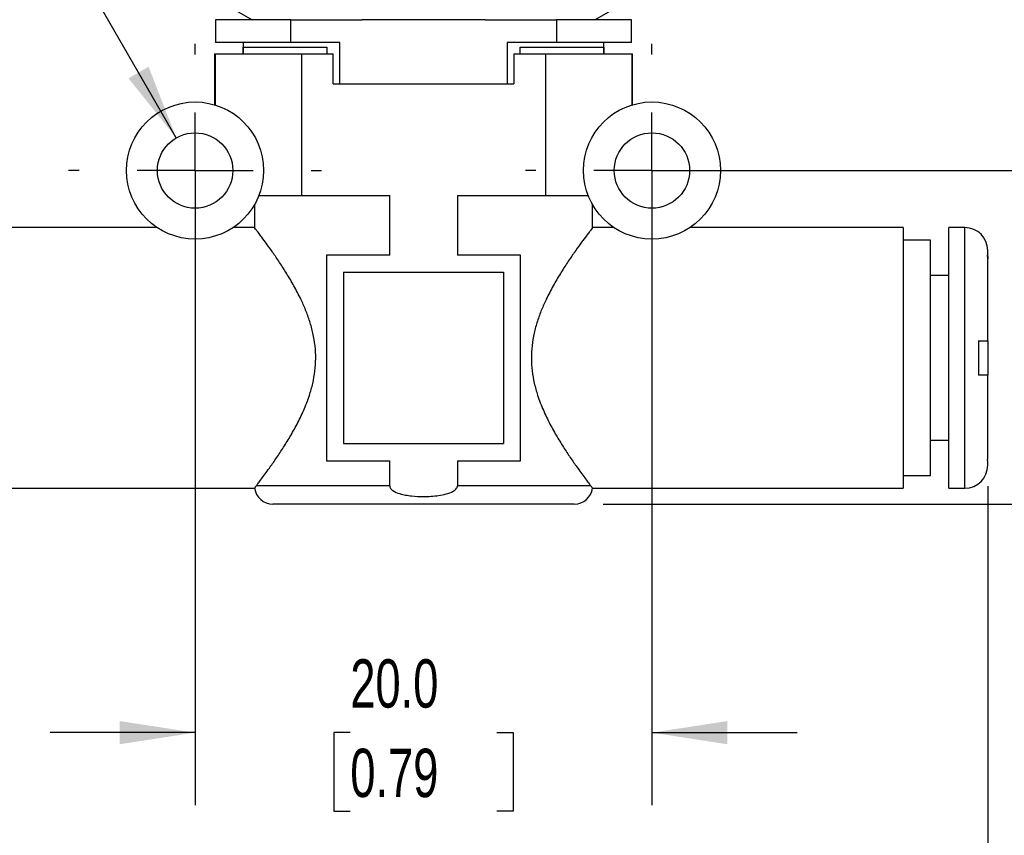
# Model space of a CAD drawing. Header units: millimetres. Extents: x 6 to 273, y 6 to 210.
# Tile 3 of 14: x 57 to 100, y 51 to 86. Entities that reach past the tile are written whole.
import ezdxf

# ---------------------------------------------------------------- set-up
doc = ezdxf.new("R2010")
doc.units = ezdxf.units.MM
doc.linetypes.add('SLD-Center', pattern=[19.05, 15.24, -1.27, 1.27, -1.27])
doc.linetypes.add('SLD-Solid', pattern=[0])
doc.layers.add('CENTER', color=40, linetype='SLD-Center')
doc.layers.add('DIMENSIONS', color=140, linetype='SLD-Solid', lineweight=25)
doc.styles.add('SLDTEXTSTYLE0', font='TXT', dxfattribs={"width": 0.7})
doc.dimstyles.new('SLDDIMSTYLE0', dxfattribs={"dimtxt": 2.158008, "dimasz": 3.302, "dimexe": 0, "dimexo": 0.0625, "dimgap": 0.539502, "dimtad": 0, "dimtih": 1, "dimtoh": 1, "dimdec": 1, "dimrnd": 1e-09, "dimzin": 4, "dimdsep": 46, "dimtxsty": 'SLDTEXTSTYLE0', "dimsah": 1, "dimcen": 0.09, "dimadec": 0, "dimazin": 1, "dimtfac": 1, "dimtdec": 1, "dimtmove": 0, "dimatfit": 0, "dimfxl": 0, "dimfrac": 2, "dimtolj": 1, "dimtzin": 12, "dimarcsym": 0})
doc.dimstyles.new('SLDDIMSTYLE1', dxfattribs={"dimtxt": 2.158008, "dimasz": 3.302, "dimexe": 0, "dimexo": 0.0625, "dimgap": 0.539502, "dimtad": 0, "dimtih": 1, "dimtoh": 1, "dimdec": 1, "dimrnd": 1e-09, "dimzin": 12, "dimdsep": 46, "dimtxsty": 'SLDTEXTSTYLE0', "dimsah": 1, "dimcen": 0.09, "dimadec": 0, "dimazin": 3, "dimtfac": 1, "dimtdec": 1, "dimtofl": 0, "dimtmove": 0, "dimatfit": 3, "dimfxl": 0, "dimfrac": 2, "dimtolj": 1, "dimtzin": 12, "dimarcsym": 0})
doc.dimstyles.new('SLDDIMSTYLE2', dxfattribs={"dimtxt": 2.158008, "dimasz": 3.302, "dimexe": 0, "dimexo": 0.0625, "dimgap": 0.539502, "dimtad": 0, "dimtih": 1, "dimtoh": 1, "dimdec": 1, "dimrnd": 1e-09, "dimzin": 12, "dimdsep": 46, "dimtxsty": 'SLDTEXTSTYLE0', "dimsah": 1, "dimcen": 0.09, "dimadec": 0, "dimazin": 3, "dimtfac": 1, "dimtdec": 1, "dimtmove": 0, "dimatfit": 0, "dimfxl": 0, "dimfrac": 2, "dimtolj": 1, "dimtzin": 12, "dimarcsym": 0})
doc.dimstyles.new('SLDDIMSTYLE3', dxfattribs={"dimtxt": 2.158008, "dimasz": 3.302, "dimexe": 0, "dimexo": 0.0625, "dimgap": 0.539502, "dimtad": 0, "dimtih": 1, "dimtoh": 1, "dimdec": 1, "dimrnd": 1e-09, "dimzin": 12, "dimdsep": 46, "dimtxsty": 'SLDTEXTSTYLE0', "dimsah": 1, "dimcen": 0, "dimadec": 0, "dimazin": 3, "dimtfac": 1, "dimtdec": 1, "dimtofl": 0, "dimtmove": 0, "dimatfit": 3, "dimfxl": 0, "dimfrac": 2, "dimtolj": 1, "dimtzin": 12, "dimarcsym": 0})

# ---------------------------------------------------------------- blocks, each defined once
blk = doc.blocks.new('_D')
at = {"layer": 'DIMENSIONS'}
for p, q in [((64.97, 78.386), (64.97, 51.881)), ((84.97, 78.386), (84.97, 51.881)), ((64.97, 55.056), (58.62, 55.056)), ((71.764, 55.056), (71.039, 55.056)), ((71.039, 55.056), (71.039, 51.626)), ((78.177, 55.056), (78.901, 55.056)), ((78.901, 55.056), (78.901, 51.626)), ((84.97, 55.056), (91.32, 55.056)), ((71.039, 51.626), (71.764, 51.626)), ((78.901, 51.626), (78.177, 51.626))]:
    blk.add_line(p, q, dxfattribs=at)
for points in [[(64.97, 55.056), (61.668, 55.564), (61.668, 54.548)], [(84.97, 55.056), (88.272, 54.548), (88.272, 55.564)]]:
    blk.add_solid(points, dxfattribs=at)
at = {"layer": 'DIMENSIONS', "char_height": 2.1167, "attachment_point": 1, "style": 'SLDTEXTSTYLE0'}
for s, insert in [('20.0', (71.764, 58.267)), ('0.79', (71.764, 54.354))]:
    blk.add_mtext(s, dxfattribs=dict(at, insert=insert))
blk = doc.blocks.new('_D_1')
at = {"layer": 'DIMENSIONS'}
for p, q in [((50.27, 65.844), (50.27, 39.881)), ((99.67, 65.844), (99.67, 39.881)), ((50.27, 43.056), (68.839, 43.056)), ((71.764, 43.056), (71.039, 43.056)), ((71.039, 43.056), (71.039, 39.626)), ((78.177, 43.056), (78.901, 43.056)), ((78.901, 43.056), (78.901, 39.626)), ((99.67, 43.056), (81.101, 43.056)), ((71.039, 39.626), (71.764, 39.626)), ((78.901, 39.626), (78.177, 39.626))]:
    blk.add_line(p, q, dxfattribs=at)
for points in [[(50.27, 43.056), (53.572, 42.548), (53.572, 43.564)], [(99.67, 43.056), (96.368, 43.564), (96.368, 42.548)]]:
    blk.add_solid(points, dxfattribs=at)
at = {"layer": 'DIMENSIONS', "char_height": 2.1167, "attachment_point": 1, "style": 'SLDTEXTSTYLE0'}
for s, insert in [('49.4', (71.764, 46.267)), ('1.94', (71.764, 42.354))]:
    blk.add_mtext(s, dxfattribs=dict(at, insert=insert))
blk = doc.blocks.new('_D_2')
at = {"layer": 'DIMENSIONS'}
for p, q in [((109.675, 79.656), (109.675, 86.006)), ((86.24, 79.656), (112.85, 79.656)), ((106.469, 72.356), (105.744, 72.356)), ((105.744, 72.356), (105.744, 68.926)), ((112.882, 72.356), (113.606, 72.356)), ((113.606, 72.356), (113.606, 68.926)), ((105.744, 68.926), (106.469, 68.926)), ((113.606, 68.926), (112.882, 68.926)), ((82.84, 65.056), (112.85, 65.056)), ((109.675, 65.056), (109.675, 58.706))]:
    blk.add_line(p, q, dxfattribs=at)
for points in [[(109.675, 79.656), (110.183, 82.958), (109.167, 82.958)], [(109.675, 65.056), (109.167, 61.754), (110.183, 61.754)]]:
    blk.add_solid(points, dxfattribs=at)
at = {"layer": 'DIMENSIONS', "char_height": 2.1167, "attachment_point": 1, "style": 'SLDTEXTSTYLE0'}
for s, insert in [('14.6', (106.469, 75.567)), ('0.57', (106.469, 71.654))]:
    blk.add_mtext(s, dxfattribs=dict(at, insert=insert))
blk = doc.blocks.new('_D_3')
at = {"layer": 'DIMENSIONS'}
for p, q in [((81.167, 107.606), (128.886, 107.606)), ((125.711, 107.606), (125.711, 87.613)), ((122.504, 83.7), (121.78, 83.7)), ((121.78, 83.7), (121.78, 80.27)), ((128.917, 83.7), (129.642, 83.7)), ((129.642, 83.7), (129.642, 80.27)), ((121.78, 80.27), (122.504, 80.27)), ((129.642, 80.27), (128.917, 80.27)), ((125.711, 65.056), (125.711, 79.787)), ((82.84, 65.056), (128.886, 65.056))]:
    blk.add_line(p, q, dxfattribs=at)
for points in [[(125.711, 107.606), (125.203, 104.304), (126.219, 104.304)], [(125.711, 65.056), (126.219, 68.358), (125.203, 68.358)]]:
    blk.add_solid(points, dxfattribs=at)
at = {"layer": 'DIMENSIONS', "char_height": 2.1167, "attachment_point": 1, "style": 'SLDTEXTSTYLE0'}
for s, insert in [('42.6', (122.504, 86.912)), ('1.68', (122.504, 82.999))]:
    blk.add_mtext(s, dxfattribs=dict(at, insert=insert))
blk = doc.blocks.new('_D_4')
at = {"layer": 'DIMENSIONS'}
for p, q in [((42.154, 96.317), (41.43, 96.317)), ((41.43, 96.317), (41.43, 92.887)), ((48.567, 96.317), (49.292, 96.317)), ((49.292, 96.317), (49.292, 92.887)), ((57.16, 93.183), (51.604, 93.183)), ((64.145, 81.085), (57.16, 93.183)), ((41.43, 92.887), (42.154, 92.887)), ((49.292, 92.887), (48.567, 92.887))]:
    blk.add_line(p, q, dxfattribs=at)
blk.add_solid([(64.145, 81.085), (62.934, 84.198), (62.054, 83.69)], dxfattribs=at)
at = {"layer": 'DIMENSIONS', "char_height": 2.1167, "attachment_point": 1, "style": 'SLDTEXTSTYLE0'}
for s, insert in [('%%c', (41.423, 99.529)), ('3.3', (44.681, 99.529)), ('0.13', (42.154, 95.616)), ('X2', (43.497, 91.703))]:
    blk.add_mtext(s, dxfattribs=dict(at, insert=insert))
blk = doc.blocks.new('SW_CENTERMARKSYMBOL_0')
at = {"layer": 'CENTER', "color": 0}
for p, q in [((0, 5.08), (0, 5.54)), ((0, 0), (0, 2.54)), ((-5.08, 0), (-5.54, 0)), ((0, 0), (-2.54, 0)), ((0, 0), (0, -2.54)), ((0, 0), (2.54, 0)), ((5.08, 0), (5.54, 0)), ((0, -5.08), (0, -5.54))]:
    blk.add_line(p, q, dxfattribs=at)
blk = doc.blocks.new('SW_CENTERMARKSYMBOL_1')
at = {"layer": 'CENTER', "color": 0}
for p, q in [((0, 5.08), (0, 5.54)), ((0, 0), (0, 2.54)), ((-5.08, 0), (-5.54, 0)), ((0, 0), (-2.54, 0)), ((0, 0), (0, -2.54)), ((0, 0), (2.54, 0)), ((5.08, 0), (5.54, 0)), ((0, -5.08), (0, -5.54))]:
    blk.add_line(p, q, dxfattribs=at)

msp = doc.modelspace()

# ---------------------------------------------------------------- linework, layer by layer
for p, q in [((66.305, 86.928), (67.47, 86.256)), ((82.47, 86.256), (83.636, 86.928)), ((65.87, 86.256), (65.87, 85.256)), ((69.156, 86.256), (65.87, 86.256)), ((69.156, 85.256), (69.156, 86.256)), ((69.156, 86.256), (72.278, 86.256)), ((74.97, 86.256), (72.278, 86.256)), ((77.663, 86.256), (74.97, 86.256)), ((77.663, 86.256), (80.785, 86.256)), ((80.785, 86.256), (80.785, 85.256)), ((84.07, 86.256), (80.785, 86.256)), ((84.07, 85.256), (84.07, 86.256)), ((69.156, 85.256), (65.87, 85.256)), ((67.07, 85.256), (67.07, 84.756)), ((67.077, 85.056), (70.739, 85.056)), ((67.077, 84.756), (67.077, 85.056)), ((71.308, 85.256), (69.156, 85.256)), ((70.739, 85.056), (70.739, 84.756)), ((71.308, 83.456), (71.308, 85.256)), ((80.785, 85.256), (78.632, 85.256)), ((78.632, 85.256), (78.632, 83.456)), ((79.202, 85.056), (82.864, 85.056)), ((79.202, 84.756), (79.202, 85.056)), ((84.07, 85.256), (80.785, 85.256)), ((82.864, 85.056), (82.864, 84.756)), ((82.87, 84.756), (82.87, 85.256)), ((65.82, 84.756), (65.82, 82.533)), ((65.82, 84.756), (65.847, 84.756)), ((65.847, 84.756), (65.847, 82.525)), ((65.847, 84.756), (69.63, 84.756)), ((69.63, 84.756), (69.63, 78.556)), ((69.63, 84.756), (71.015, 84.756)), ((71.015, 83.456), (71.015, 84.756)), ((78.925, 84.756), (78.925, 83.456)), ((78.925, 84.756), (80.311, 84.756)), ((80.311, 84.756), (80.311, 78.556)), ((80.311, 84.756), (84.094, 84.756)), ((84.094, 84.756), (84.094, 82.525)), ((84.094, 84.756), (84.12, 84.756)), ((84.12, 82.533), (84.12, 84.756)), ((71.015, 83.456), (78.925, 83.456)), ((67.761, 78.556), (69.63, 78.556)), ((69.63, 78.556), (73.488, 78.556)), ((73.488, 75.956), (73.488, 78.556)), ((76.453, 78.556), (80.311, 78.556)), ((76.453, 78.556), (76.453, 75.956)), ((80.311, 78.556), (82.179, 78.556)), ((67.57, 78.159), (67.57, 77.155)), ((82.37, 77.156), (82.37, 78.159)), ((63.312, 77.156), (53.97, 77.156)), ((67.571, 77.156), (66.629, 77.156)), ((83.312, 77.156), (82.37, 77.156)), ((95.97, 77.156), (86.629, 77.156)), ((95.97, 77.156), (95.97, 65.756)), ((98.67, 77.156), (97.97, 77.156)), ((97.97, 65.756), (97.97, 77.156)), ((98.67, 65.756), (98.67, 77.156)), ((97.17, 76.606), (95.97, 76.606)), ((97.17, 66.306), (97.17, 76.606)), ((70.72, 75.956), (70.72, 66.956)), ((73.488, 75.956), (70.72, 75.956)), ((79.22, 75.956), (76.453, 75.956)), ((79.22, 66.956), (79.22, 75.956)), ((99.67, 75.956), (99.67, 76.156)), ((99.67, 72.206), (99.67, 75.797)), ((71.47, 75.206), (78.47, 75.206)), ((71.47, 75.206), (71.47, 67.706)), ((78.47, 75.206), (78.47, 67.706)), ((97.97, 75.056), (97.17, 75.056)), ((99.27, 72.206), (99.27, 70.706)), ((99.67, 72.206), (99.67, 70.701)), ((99.67, 67.114), (99.67, 70.706)), ((71.47, 67.706), (78.47, 67.706)), ((97.17, 67.856), (97.97, 67.856)), ((70.72, 66.956), (73.488, 66.956)), ((73.488, 65.856), (73.488, 66.956)), ((76.453, 66.956), (79.22, 66.956)), ((76.453, 66.956), (76.453, 65.856)), ((99.67, 66.756), (99.67, 66.956)), ((95.97, 66.306), (97.17, 66.306)), ((53.97, 65.756), (67.577, 65.756)), ((73.488, 65.856), (67.647, 65.856)), ((82.294, 65.856), (76.453, 65.856)), ((82.364, 65.756), (95.97, 65.756)), ((97.97, 65.756), (98.67, 65.756)), ((81.57, 65.056), (68.37, 65.056))]:
    msp.add_line(p, q)
for centre, radius in [((64.97, 79.656), 3), ((84.97, 79.656), 3), ((64.97, 79.656), 1.65), ((84.97, 79.656), 1.65)]:
    msp.add_circle(centre, radius)
for centre, radius, start, end in [((98.67, 76.156), 1, 0, 90), ((98.67, 66.756), 1, 270, 0), ((68.37, 65.856), 0.8, 187.2571, 270), ((81.57, 65.856), 0.8, 270, 352.729)]:
    msp.add_arc(centre, radius, start, end)
for points, knots in [([(67.647, 65.856), (67.677, 65.895), (67.737, 65.973), (67.871, 66.151), (68.033, 66.37), (68.242, 66.658), (68.5, 67.025), (68.805, 67.483), (69.121, 67.991), (69.435, 68.548), (69.73, 69.154), (69.964, 69.754), (70.129, 70.333), (70.226, 70.876), (70.262, 71.433), (70.232, 71.99), (70.138, 72.535), (69.994, 73.059), (69.811, 73.556), (69.579, 74.077), (69.299, 74.613), (68.982, 75.15), (68.669, 75.636), (68.373, 76.069), (68.105, 76.443), (67.898, 76.724), (67.748, 76.923), (67.646, 77.057), (67.588, 77.133), (67.564, 77.164), (67.571, 77.156), (67.571, 77.155)], [0, 0, 0, 0, 0.031217, 0.062359, 0.093546, 0.124813, 0.166479, 0.20814, 0.249754, 0.291356, 0.333, 0.374659, 0.405958, 0.437283, 0.468517, 0.499902, 0.531183, 0.562493, 0.593712, 0.624941, 0.666571, 0.708235, 0.7499, 0.791535, 0.833097, 0.874721, 0.905975, 0.937189, 0.968475, 0.999702, 1, 1, 1, 1]), ([(82.37, 77.156), (82.366, 77.15), (82.358, 77.14), (82.294, 77.057), (82.195, 76.926), (82.045, 76.727), (81.838, 76.446), (81.57, 76.072), (81.273, 75.639), (80.961, 75.152), (80.644, 74.617), (80.365, 74.083), (80.132, 73.562), (79.948, 73.065), (79.803, 72.541), (79.71, 71.997), (79.679, 71.441), (79.713, 70.885), (79.81, 70.341), (79.974, 69.761), (80.208, 69.16), (80.503, 68.554), (80.816, 67.996), (81.132, 67.487), (81.437, 67.03), (81.696, 66.662), (81.905, 66.373), (82.068, 66.154), (82.203, 65.974), (82.263, 65.895), (82.294, 65.856)], [0, 0, 0, 0, 0.031213, 0.062346, 0.093563, 0.124838, 0.166482, 0.208188, 0.24988, 0.29154, 0.333115, 0.374675, 0.405873, 0.437165, 0.468449, 0.499817, 0.530982, 0.562151, 0.593553, 0.624911, 0.666635, 0.708249, 0.749881, 0.791498, 0.833094, 0.874729, 0.905977, 0.937186, 0.968479, 1, 1, 1, 1]), ([(99.66, 75.956), (99.663, 75.929), (99.669, 75.877), (99.67, 75.824), (99.67, 75.797)], [0, 0, 0, 0, 0.500284, 1, 1, 1, 1]), ([(99.66, 75.956), (99.663, 75.956), (99.669, 75.956), (99.67, 75.956), (99.67, 75.956)], [0, 0, 0, 0, 0.500057, 1, 1, 1, 1]), ([(99.67, 75.797), (99.67, 75.822), (99.669, 75.87), (99.664, 75.923), (99.66, 75.951), (99.66, 75.956)], [0, 0, 0, 0, 0.456946, 0.917017, 1, 1, 1, 1]), ([(99.27, 72.206), (99.281, 72.206), (99.302, 72.206), (99.408, 72.206), (99.56, 72.206), (99.645, 72.206), (99.668, 72.206), (99.67, 72.206), (99.67, 72.206)], [0, 0, 0, 0, 0.043367, 0.086959, 0.447998, 0.809047, 0.904525, 1, 1, 1, 1]), ([(99.67, 70.706), (99.67, 70.706), (99.668, 70.706), (99.655, 70.706), (99.634, 70.706), (99.606, 70.706), (99.569, 70.706), (99.525, 70.706), (99.464, 70.706), (99.382, 70.706), (99.307, 70.706), (99.27, 70.706)], [0, 0, 0, 0, 0.098764, 0.197458, 0.296178, 0.394989, 0.49383, 0.592663, 0.691451, 0.845795, 1, 1, 1, 1]), ([(99.66, 66.956), (99.663, 66.984), (99.669, 67.037), (99.67, 67.09), (99.67, 67.114)], [0, 0, 0, 0, 0.546321, 1, 1, 1, 1]), ([(99.67, 66.956), (99.67, 66.956), (99.669, 66.956), (99.663, 66.956), (99.66, 66.956)], [0, 0, 0, 0, 0.499785, 1, 1, 1, 1]), ([(67.647, 65.856), (67.632, 65.836), (67.603, 65.796), (67.581, 65.763), (67.578, 65.757), (67.577, 65.754)], [0, 0, 0, 0, 0.333531, 0.661774, 1, 1, 1, 1]), ([(73.488, 65.856), (73.488, 65.855), (73.488, 65.853), (73.488, 65.834), (73.492, 65.815), (73.507, 65.774), (73.52, 65.753), (73.561, 65.701), (73.593, 65.674), (73.721, 65.587), (73.825, 65.547), (74.017, 65.49), (74.102, 65.47), (74.274, 65.438), (74.36, 65.426), (74.621, 65.398), (74.795, 65.389), (75.081, 65.389), (75.191, 65.393), (75.412, 65.407), (75.522, 65.418), (75.742, 65.451), (75.851, 65.472), (76.068, 65.531), (76.173, 65.567), (76.3, 65.641), (76.327, 65.659), (76.379, 65.702), (76.402, 65.726), (76.432, 65.772), (76.441, 65.791), (76.451, 65.825), (76.453, 65.84), (76.453, 65.856)], [4.906488, 4.906488, 4.906488, 4.906488, 4.909706, 4.909706, 4.964377, 4.964377, 5.036919, 5.036919, 5.159222, 5.159222, 5.491266, 5.491266, 5.753224, 5.753224, 6.015183, 6.015183, 6.5391, 6.5391, 6.870231, 6.870231, 7.201362, 7.201362, 7.537551, 7.537551, 7.873741, 7.873741, 7.971249, 7.971249, 8.069817, 8.069817, 8.13076, 8.13076, 8.175598, 8.175598, 8.175598, 8.175598]), ([(82.364, 65.754), (82.364, 65.754), (82.366, 65.75), (82.358, 65.766), (82.338, 65.796), (82.308, 65.837), (82.294, 65.856)], [0, 0, 0, 0, 0.000743, 0.323116, 0.687501, 1, 1, 1, 1])]:
    msp.add_open_spline(points, degree=3, knots=knots)

# ---------------------------------------------------------------- block references
at = {"layer": 'CENTER'}
for name, p in [('SW_CENTERMARKSYMBOL_0', (64.97, 79.656)), ('SW_CENTERMARKSYMBOL_1', (84.97, 79.656))]:
    msp.add_blockref(name, p, dxfattribs=at)

# ---------------------------------------------------------------- dimensions: what is measured, and where the dimension line sits
at = {"layer": 'DIMENSIONS'}
for base, p1, p2, dimstyle, picture, middle in [((125.710730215, 107.605692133), (81.570341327, 65.055692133), (79.897316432, 107.605692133), 'SLDDIMSTYLE1', '_D_3', (125.710730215, 83.699970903)), ((109.675, 79.656), (81.57, 65.056), (84.97, 79.656), 'SLDDIMSTYLE2', '_D_2', (109.675, 72.356))]:
    dim = msp.add_linear_dim(base=base, p1=p1, p2=p2, angle=90, dimstyle=dimstyle, dxfattribs=at)
    dim.commit()
    dim.dimension.update_dxf_attribs({"geometry": picture, "text_midpoint": middle, "dimtype": 160})
dim = msp.add_diameter_dim_2p(p1=(65.795, 78.227), p2=(64.145, 81.085), text='<>\\PX2', dimstyle='SLDDIMSTYLE3', dxfattribs=at)
dim.commit()
dim.dimension.update_dxf_attribs({"geometry": '_D_4', "text_midpoint": (45.361, 94.298), "dimtype": 163})
for base, p1, p2, dimstyle, picture, middle in [((84.97, 55.056), (64.97, 79.656), (84.97, 79.656), 'SLDDIMSTYLE0', '_D', (74.97, 55.056)), ((50.27, 43.056), (99.67, 67.114), (50.27, 67.114), 'SLDDIMSTYLE1', '_D_1', (74.97, 43.056))]:
    dim = msp.add_linear_dim(base=base, p1=p1, p2=p2, dimstyle=dimstyle, dxfattribs=at)
    dim.commit()
    dim.dimension.update_dxf_attribs({"geometry": picture, "text_midpoint": middle, "dimtype": 160})

doc.saveas('drawing.dxf')
